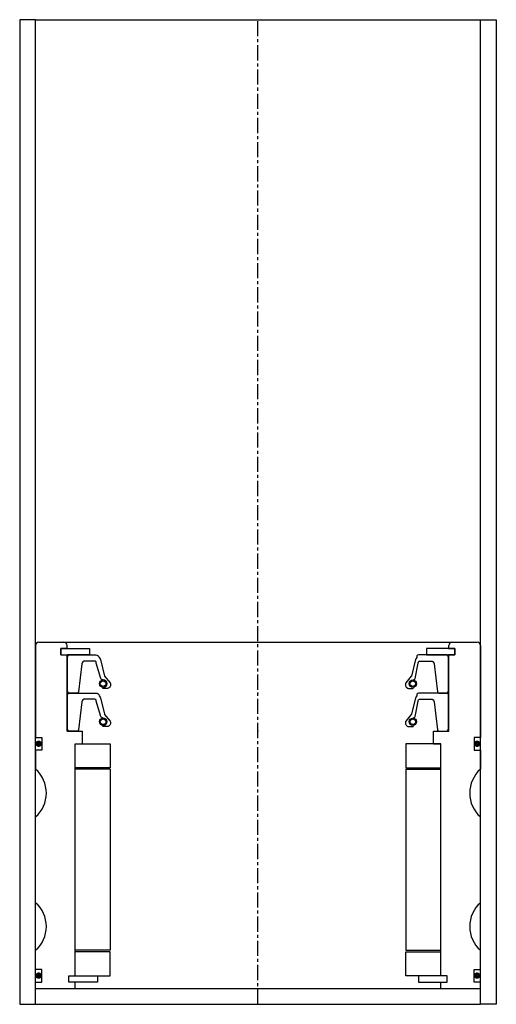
# Model space of a CAD drawing. Extents: x 87 to 237, y -4 to 306.
import ezdxf

# ---------------------------------------------------------------- set-up
doc = ezdxf.new("R2010")
doc.units = 0
doc.header["$LTSCALE"] = 0.15
doc.linetypes.add('CENTER', pattern=[50.8, 31.75, -6.35, 6.35, -6.35])
doc.layers.get('0').update_dxf_attribs({"linetype": 'CONTINUOUS'})
doc.layers.add('CENTER', color=9, linetype='CENTER')

msp = doc.modelspace()

# ---------------------------------------------------------------- linework, layer by layer
for p, q in [((92.47, 305.51), (87.47, 305.51)), ((87.47, 305.51), (87.47, -4.49)), ((92.47, -4.49), (92.47, 305.51)), ((92.47, 305.51), (232.47, 305.51)), ((232.47, -4.49), (232.47, 305.51)), ((232.47, 305.51), (237.47, 305.51)), ((237.47, 305.51), (237.47, -4.49)), ((92.47, 108.51), (92.47, 79.51)), ((93.47, 109.51), (231.47, 109.51)), ((102.37, 107.51), (102.37, 108.51)), ((222.57, 107.51), (222.57, 108.51)), ((232.47, 108.51), (232.47, 79.51)), ((100.47, 105.51), (100.47, 107.51)), ((100.47, 107.51), (102.37, 107.51)), ((102.47, 107.51), (100.47, 107.51)), ((100.47, 107.51), (100.47, 105.51)), ((100.47, 105.51), (102.37, 105.51)), ((100.47, 105.51), (102.47, 105.51)), ((102.37, 81.51), (102.37, 105.51)), ((102.47, 107.51), (109.47, 107.51)), ((104.72, 105.51), (102.47, 105.51)), ((109.47, 105.51), (102.47, 105.51)), ((109.47, 107.51), (109.47, 105.51)), ((222.47, 107.51), (215.47, 107.51)), ((215.47, 107.51), (215.47, 105.51)), ((215.47, 105.51), (222.47, 105.51)), ((220.22, 105.51), (222.47, 105.51)), ((222.47, 107.51), (224.47, 107.51)), ((224.47, 105.51), (222.47, 105.51)), ((222.57, 107.51), (224.47, 107.51)), ((224.47, 107.51), (222.57, 107.51)), ((222.57, 81.51), (222.57, 105.51)), ((222.57, 105.51), (224.47, 105.51)), ((224.47, 105.51), (222.57, 105.51)), ((224.47, 105.51), (224.47, 107.51)), ((224.47, 105.51), (224.47, 107.51)), ((224.47, 107.51), (224.47, 105.51)), ((102.37, 81.51), (107.22, 81.51)), ((107.22, 77.51), (107.22, 81.51)), ((217.72, 77.51), (217.72, 81.51)), ((217.72, 81.51), (222.57, 81.51)), ((92.47, 79.51), (94.47, 79.51)), ((94.47, 79.51), (94.47, 75.51)), ((104.97, 4.51), (104.97, 77.51)), ((104.97, 4.51), (104.97, 77.51)), ((104.97, 77.51), (115.97, 77.51)), ((115.97, 77.51), (115.97, 70.01)), ((219.97, 77.51), (208.97, 77.51)), ((208.97, 77.51), (208.97, 70.01)), ((217.72, 77.51), (219.97, 77.51)), ((219.97, 4.51), (219.97, 77.51)), ((219.97, 4.51), (219.97, 77.51)), ((219.97, 4.51), (219.97, 77.51)), ((232.47, 79.51), (230.47, 79.51)), ((230.47, 79.51), (230.47, 75.51)), ((94.47, 75.51), (92.47, 75.51)), ((92.47, 75.51), (92.47, 69.51)), ((230.47, 75.51), (232.47, 75.51)), ((232.47, 75.51), (232.47, 69.51)), ((115.97, 70.01), (104.97, 70.01)), ((115.97, 69.51), (104.97, 69.51)), ((115.97, 69.51), (115.97, 12.51)), ((208.97, 70.01), (219.97, 70.01)), ((208.97, 69.51), (208.97, 12.51)), ((208.97, 69.51), (219.97, 69.51)), ((92.47, 27.51), (92.47, 54.51)), ((232.47, 27.51), (232.47, 54.51)), ((92.47, 6.51), (92.47, 12.51)), ((115.97, 12.51), (104.97, 12.51)), ((208.97, 12.51), (219.97, 12.51)), ((232.47, 6.51), (232.47, 12.51)), ((115.97, 12.01), (104.97, 12.01)), ((115.97, 4.51), (115.97, 12.01)), ((208.97, 4.51), (208.97, 12.01)), ((208.97, 12.01), (219.97, 12.01)), ((94.47, 6.51), (92.47, 6.51)), ((94.47, 2.51), (94.47, 6.51)), ((230.47, 2.51), (230.47, 6.51)), ((230.47, 6.51), (232.47, 6.51)), ((102.97, 2.51), (102.97, 4.51)), ((102.97, 4.51), (104.97, 4.51)), ((102.97, 2.51), (102.97, 4.51)), ((102.97, 4.51), (104.97, 4.51)), ((104.97, 4.51), (111.97, 4.51)), ((111.97, 4.51), (111.97, 2.51)), ((111.97, 4.51), (115.97, 4.51)), ((212.97, 4.51), (208.97, 4.51)), ((219.97, 4.51), (212.97, 4.51)), ((212.97, 4.51), (212.97, 2.51)), ((221.97, 4.51), (219.97, 4.51)), ((221.97, 4.51), (219.97, 4.51)), ((221.97, 4.51), (219.97, 4.51)), ((221.97, 2.51), (221.97, 4.51)), ((221.97, 2.51), (221.97, 4.51)), ((221.97, 2.51), (221.97, 4.51)), ((92.47, 0.51), (92.47, 2.51)), ((92.47, 2.51), (94.47, 2.51)), ((92.47, 0.51), (232.47, 0.51)), ((104.97, 2.51), (102.97, 2.51)), ((104.97, 2.51), (102.97, 2.51)), ((104.97, 0.51), (104.97, 2.51)), ((111.97, 2.51), (104.97, 2.51)), ((212.97, 2.51), (219.97, 2.51)), ((219.97, 0.51), (219.97, 2.51)), ((219.97, 2.51), (221.97, 2.51)), ((219.97, 2.51), (221.97, 2.51)), ((219.97, 2.51), (221.97, 2.51)), ((232.47, 2.51), (230.47, 2.51)), ((232.47, 0.51), (232.47, 2.51)), ((87.47, -4.49), (92.47, -4.49)), ((92.47, -4.49), (232.47, -4.49)), ((237.47, -4.49), (232.47, -4.49))]:
    msp.add_line(p, q)
for points in [[(102.47, 94.01), (102.47, 105.01), (102.97, 105.51), (111.48, 105.51, -0.36857), (112.47, 104.67), (112.8, 104.26, 0.118812), (112.89, 104.04), (114.16, 98.85, -0.045671), (114.21, 98.78), (115.94, 96.69, -0.429276), (115.47, 95.09, -0.114819), (115.05, 94.98), (113.73, 94.98, -1), (113.73, 95.3, 1), (113.73, 97.64, -0.279673), (112.99, 98.09), (111.56, 102.91, 0.461841), (111.11, 103.6), (108.02, 103.6, 0.376695), (107.03, 102.73), (106.01, 93.94, -0.377251), (105.51, 93.51), (102.97, 93.51)], [(222.47, 94.01), (222.47, 105.01), (221.97, 105.51), (212.96, 105.51, 0.49154), (212.48, 104.67), (212.15, 104.26, -0.118812), (212.06, 104.04), (210.78, 98.85, 0.045671), (210.73, 98.78), (209.01, 96.69, 0.429276), (209.47, 95.09, 0.114819), (209.89, 94.98), (211.21, 94.98, 1), (211.21, 95.3, -1), (211.21, 97.64, 0.279673), (211.95, 98.09), (212.88, 102.91, -0.461841), (213.33, 103.6), (216.93, 103.6, -0.376695), (217.92, 102.73), (218.93, 93.94, 0.377251), (219.43, 93.51), (221.97, 93.51)], [(102.47, 82.01), (102.47, 93.01), (102.97, 93.51), (111.48, 93.51, -0.36857), (112.47, 92.67), (112.8, 92.25, 0.118812), (112.89, 92.04), (114.16, 86.85, -0.045671), (114.21, 86.77), (115.94, 84.69, -0.429276), (115.47, 83.09, -0.114819), (115.05, 82.98), (113.73, 82.98, -1), (113.73, 83.3, 1), (113.73, 85.64, -0.279673), (112.99, 86.09), (111.56, 90.91, 0.461841), (111.11, 91.6), (108.02, 91.6, 0.376695), (107.03, 90.73), (106.01, 81.94, -0.377251), (105.51, 81.51), (102.97, 81.51)], [(222.47, 82.01), (222.47, 93.01), (221.97, 93.51), (212.96, 93.51, 0.49154), (212.48, 92.67), (212.15, 92.25, -0.118812), (212.06, 92.04), (210.78, 86.85, 0.045671), (210.73, 86.77), (209.01, 84.69, 0.429276), (209.47, 83.09, 0.114819), (209.89, 82.98), (211.21, 82.98, 1), (211.21, 83.3, -1), (211.21, 85.64, 0.279673), (211.95, 86.09), (212.88, 90.91, -0.461841), (213.33, 91.6), (216.93, 91.6, -0.376695), (217.92, 90.73), (218.93, 81.94, 0.377251), (219.43, 81.51), (221.97, 81.51)]]:
    msp.add_lwpolyline(points, format="xyb", close=True)
at = {"const_width": 0.95}
for points in [[(93.96, 77.55, -1), (92.91, 77.55, -1)], [(231.96, 77.55, -1), (230.91, 77.55, -1)], [(93.96, 4.55, -1), (92.91, 4.55, -1)], [(231.96, 4.55, -1), (230.91, 4.55, -1)]]:
    msp.add_lwpolyline(points, format="xyb", close=True, dxfattribs=at)
for centre, radius in [((113.73, 96.47), 1.17), ((113.73, 96.47), 0.881), ((211.21, 96.47), 1.17), ((211.21, 96.47), 0.881), ((113.73, 84.47), 1.17), ((113.73, 84.47), 0.881), ((211.21, 84.47), 1.17), ((211.21, 84.47), 0.881)]:
    msp.add_circle(centre, radius)
for centre, radius, start, end in [((93.47, 108.51), 1, 90, 180), ((101.37, 108.51), 1, 0, 90), ((223.57, 108.51), 1, 90, 180), ((231.47, 108.51), 1, 0, 90), ((85.86, 62.01), 10, 311.4096, 48.5904), ((239.09, 62.01), 10, 131.4096, 228.5904), ((85.86, 20.01), 10, 311.4096, 48.5904), ((239.09, 20.01), 10, 131.4096, 228.5904)]:
    msp.add_arc(centre, radius, start, end)
for p in [(162.47, 93.51), (162.47, 81.51)]:
    msp.add_point(p)
at = {"layer": 'CENTER'}
msp.add_line((162.47, -4.49), (162.47, 305.51), dxfattribs=at)

doc.saveas('drawing.dxf')
